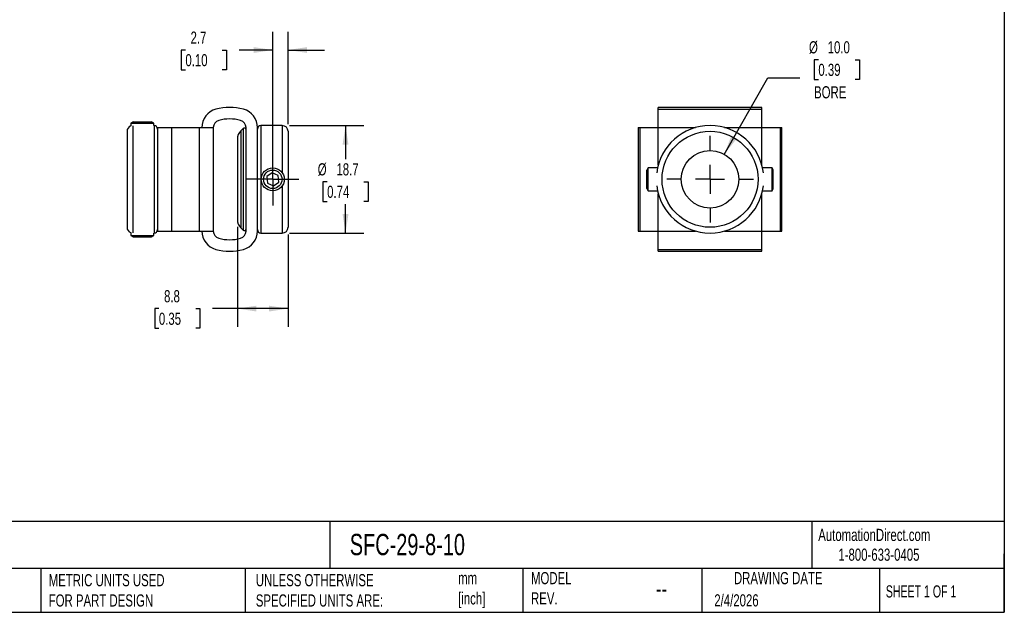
# Model space of a CAD drawing. Header units: millimetres. Extents: x 6 to 273, y 6 to 210.
# Tile 2 of 3: x 102 to 273, y 6 to 109. Entities that reach past the tile are written whole.
import ezdxf

# ---------------------------------------------------------------- set-up
doc = ezdxf.new("R2010")
doc.units = ezdxf.units.MM
doc.linetypes.add('SLD-Center', pattern=[19.05, 15.24, -1.27, 1.27, -1.27])
doc.linetypes.add('SLD-Solid', pattern=[0])
doc.layers.add('CENTER', color=40, linetype='SLD-Center')
doc.layers.add('DIMENSIONS', color=140, linetype='SLD-Solid', lineweight=25)
doc.layers.add('TEXT', color=140, linetype='SLD-Solid', lineweight=25)
doc.styles.add('SLDTEXTSTYLE0', font='TXT', dxfattribs={"width": 0.7})
doc.styles.add('SLDTEXTSTYLE1', font='TXT', dxfattribs={"width": 0.65})
doc.dimstyles.new('SLDDIMSTYLE0', dxfattribs={"dimtxt": 2.158008, "dimasz": 3.302, "dimexe": 0, "dimexo": 0.0625, "dimgap": 0.539502, "dimtad": 0, "dimtih": 1, "dimtoh": 1, "dimdec": 1, "dimrnd": 1e-09, "dimzin": 12, "dimdsep": 46, "dimtxsty": 'SLDTEXTSTYLE0', "dimsah": 1, "dimcen": 0.09, "dimadec": 0, "dimazin": 3, "dimtfac": 1, "dimtdec": 1, "dimtmove": 0, "dimatfit": 0, "dimfxl": 0, "dimfrac": 2, "dimtolj": 1, "dimtzin": 12, "dimarcsym": 0})
doc.dimstyles.new('SLDDIMSTYLE1', dxfattribs={"dimtxt": 2.158008, "dimasz": 3.302, "dimexe": 0, "dimexo": 0.0625, "dimgap": 0.539502, "dimtad": 0, "dimtih": 1, "dimtoh": 1, "dimdec": 1, "dimrnd": 1e-09, "dimzin": 12, "dimdsep": 46, "dimtxsty": 'SLDTEXTSTYLE0', "dimsah": 1, "dimcen": 0.09, "dimadec": 0, "dimazin": 3, "dimtfac": 1, "dimtdec": 1, "dimtofl": 0, "dimtmove": 0, "dimatfit": 3, "dimfxl": 0, "dimfrac": 2, "dimtolj": 1, "dimtzin": 12, "dimarcsym": 0})
doc.dimstyles.new('SLDDIMSTYLE2', dxfattribs={"dimtxt": 2.158008, "dimasz": 3.302, "dimexe": 0, "dimexo": 0.0625, "dimgap": 0.539502, "dimtad": 0, "dimtih": 1, "dimtoh": 1, "dimdec": 1, "dimrnd": 1e-09, "dimzin": 4, "dimdsep": 46, "dimtxsty": 'SLDTEXTSTYLE0', "dimsah": 1, "dimcen": 0, "dimadec": 0, "dimazin": 1, "dimtfac": 1, "dimtdec": 1, "dimtofl": 0, "dimtmove": 0, "dimatfit": 3, "dimfxl": 0, "dimfrac": 2, "dimtolj": 1, "dimtzin": 12, "dimarcsym": 0})

# ---------------------------------------------------------------- blocks, each defined once
blk = doc.blocks.new('_D')
at = {"layer": 'DIMENSIONS'}
for p, q in [((145.82, 82.98), (145.82, 107.38)), ((148.47, 91.33), (148.47, 107.38)), ((130.62, 104.21), (129.9, 104.21)), ((129.9, 104.21), (129.9, 100.78)), ((137.03, 104.21), (137.76, 104.21)), ((137.76, 104.21), (137.76, 100.78)), ((145.82, 104.21), (139.96, 104.21)), ((148.47, 104.21), (154.82, 104.21)), ((129.9, 100.78), (130.62, 100.78)), ((137.76, 100.78), (137.03, 100.78))]:
    blk.add_line(p, q, dxfattribs=at)
for points in [[(145.82, 104.21), (142.52, 104.71), (142.52, 103.7)], [(148.47, 104.21), (151.77, 103.7), (151.77, 104.71)]]:
    blk.add_solid(points, dxfattribs=at)
at = {"layer": 'DIMENSIONS', "char_height": 2.117, "attachment_point": 1, "style": 'SLDTEXTSTYLE0'}
for s, insert in [('2.7', (131.52, 107.42)), ('0.10', (130.62, 103.5))]:
    blk.add_mtext(s, dxfattribs=dict(at, insert=insert))
blk = doc.blocks.new('_D_1')
at = {"layer": 'DIMENSIONS'}
for p, q in [((139.67, 73.41), (139.67, 56.03)), ((148.47, 72.09), (148.47, 56.03)), ((126.01, 59.21), (125.29, 59.21)), ((125.29, 59.21), (125.29, 55.78)), ((132.42, 59.21), (133.15, 59.21)), ((133.15, 59.21), (133.15, 55.78)), ((139.67, 59.21), (135.35, 59.21)), ((148.47, 59.21), (139.67, 59.21)), ((125.29, 55.78), (126.01, 55.78)), ((133.15, 55.78), (132.42, 55.78))]:
    blk.add_line(p, q, dxfattribs=at)
for points in [[(139.67, 59.21), (142.97, 58.7), (142.97, 59.71)], [(148.47, 59.21), (145.17, 59.71), (145.17, 58.7)]]:
    blk.add_solid(points, dxfattribs=at)
at = {"layer": 'DIMENSIONS', "char_height": 2.117, "attachment_point": 1, "style": 'SLDTEXTSTYLE0'}
for s, insert in [('8.8', (126.91, 62.42)), ('0.35', (126.01, 58.5))]:
    blk.add_mtext(s, dxfattribs=dict(at, insert=insert))
blk = doc.blocks.new('_D_2')
at = {"layer": 'DIMENSIONS'}
for p, q in [((148.74, 91.06), (161.65, 91.06)), ((158.47, 91.06), (158.47, 85.2)), ((155.27, 81.29), (154.54, 81.29)), ((154.54, 81.29), (154.54, 77.86)), ((161.68, 81.29), (162.4, 81.29)), ((162.4, 81.29), (162.4, 77.86)), ((154.54, 77.86), (155.27, 77.86)), ((158.47, 72.36), (158.47, 77.37)), ((162.4, 77.86), (161.68, 77.86)), ((148.74, 72.36), (161.65, 72.36))]:
    blk.add_line(p, q, dxfattribs=at)
for points in [[(158.47, 91.06), (157.96, 87.75), (158.98, 87.75)], [(158.47, 72.36), (158.98, 75.66), (157.96, 75.66)]]:
    blk.add_solid(points, dxfattribs=at)
at = {"layer": 'DIMENSIONS', "char_height": 2.117, "attachment_point": 1, "style": 'SLDTEXTSTYLE0'}
for s, insert in [('%%c', (153.64, 84.5)), ('18.7', (156.89, 84.5)), ('0.74', (155.27, 80.59))]:
    blk.add_mtext(s, dxfattribs=dict(at, insert=insert))
blk = doc.blocks.new('SW_CENTERMARKSYMBOL_0')
at = {"layer": 'CENTER', "color": 0}
for p, q in [((0, 2.54), (0, 4.54)), ((0, 0), (0, 2.54)), ((-2.54, 0), (-4.54, 0)), ((0, 0), (-2.54, 0)), ((0, 0), (0, -2.54)), ((0, 0), (2.54, 0)), ((2.54, 0), (4.54, 0)), ((0, -2.54), (0, -4.54))]:
    blk.add_line(p, q, dxfattribs=at)
blk = doc.blocks.new('_D_3')
at = {"layer": 'DIMENSIONS'}
for p, q in [((240.71, 102.52), (239.98, 102.52)), ((239.98, 102.52), (239.98, 99.09)), ((247.12, 102.52), (247.84, 102.52)), ((247.84, 102.52), (247.84, 99.09)), ((224.34, 86.05), (231.93, 99.39)), ((231.93, 99.39), (237.49, 99.39)), ((239.98, 99.09), (240.71, 99.09)), ((247.84, 99.09), (247.12, 99.09))]:
    blk.add_line(p, q, dxfattribs=at)
blk.add_solid([(224.34, 86.05), (226.42, 88.67), (225.54, 89.17)], dxfattribs=at)
at = {"layer": 'DIMENSIONS', "char_height": 2.117, "attachment_point": 1, "style": 'SLDTEXTSTYLE0'}
for s, insert in [('%%c', (239.08, 105.74)), ('10.0', (242.33, 105.74)), ('0.39', (240.71, 101.82)), ('BORE', (239.96, 97.91))]:
    blk.add_mtext(s, dxfattribs=dict(at, insert=insert))
blk = doc.blocks.new('SW_CENTERMARKSYMBOL_1')
at = {"layer": 'CENTER', "color": 0}
for p, q in [((0, 5.08), (0, 7.54)), ((0, 0), (0, 2.54)), ((-5.08, 0), (-7.54, 0)), ((0, 0), (-2.54, 0)), ((0, 0), (0, -2.54)), ((0, 0), (2.54, 0)), ((5.08, 0), (7.54, 0)), ((0, -5.08), (0, -7.54))]:
    blk.add_line(p, q, dxfattribs=at)

msp = doc.modelspace()

# ---------------------------------------------------------------- linework, layer by layer
for p, q in [((230.87, 94.21), (212.87, 94.21)), ((212.87, 93.9), (212.87, 94.21)), ((230.87, 93.9), (230.87, 94.21)), ((212.87, 90.71), (212.87, 93.9)), ((212.87, 93.9), (230.87, 93.9)), ((230.87, 90.71), (230.87, 93.9)), ((121.51, 91.71), (121.12, 91.48)), ((121.12, 91.48), (121.12, 90.99)), ((121.12, 91.48), (121.5, 91.48)), ((121.47, 90.99), (121.47, 72.42)), ((121.5, 91.48), (125.12, 91.48)), ((121.51, 91.71), (121.81, 91.71)), ((121.81, 91.71), (124.73, 91.71)), ((125.12, 91.48), (124.73, 91.71)), ((125.12, 91.06), (125.12, 91.48)), ((125.17, 91.06), (125.12, 91.06)), ((125.17, 91.06), (125.17, 72.36)), ((147.47, 91.06), (143.77, 91.06)), ((143.77, 91.06), (143.77, 72.36)), ((147.47, 91.06), (147.47, 82.84)), ((120.47, 90.06), (120.47, 73.36)), ((125.77, 90.71), (125.77, 72.71)), ((125.77, 90.71), (128.23, 90.71)), ((128.23, 90.71), (128.23, 72.71)), ((128.23, 90.71), (133.01, 90.71)), ((133.01, 90.71), (133.01, 72.71)), ((133.01, 90.71), (135.47, 90.71)), ((135.47, 90.71), (135.47, 72.71)), ((140.66, 90.54), (140.26, 90.14)), ((140.26, 90.14), (140.26, 73.27)), ((140.66, 90.54), (140.66, 72.87)), ((141.17, 72.71), (141.17, 90.71)), ((143.17, 72.71), (143.17, 90.71)), ((148.47, 90.06), (148.47, 73.36)), ((209.37, 90.71), (209.37, 72.71)), ((209.37, 90.71), (209.68, 90.71)), ((209.68, 90.71), (209.68, 72.71)), ((209.68, 90.71), (212.87, 90.71)), ((212.87, 84.24), (212.87, 90.71)), ((212.87, 90.71), (219.34, 90.71)), ((224.41, 90.71), (230.87, 90.71)), ((230.87, 84.24), (230.87, 90.71)), ((230.87, 90.71), (234.06, 90.71)), ((234.06, 90.71), (234.06, 72.71)), ((234.06, 90.71), (234.37, 90.71)), ((234.37, 72.71), (234.37, 90.71)), ((139.67, 88.73), (139.67, 74.68)), ((145.71, 82.86), (144.77, 82.18)), ((146.76, 82.38), (145.71, 82.86)), ((146.87, 81.23), (146.76, 82.38)), ((211.1, 83.71), (210.87, 83.32)), ((210.87, 80.1), (210.87, 83.32)), ((212.74, 83.71), (211.1, 83.71)), ((211.1, 79.71), (211.1, 83.71)), ((232.65, 83.71), (231.01, 83.71)), ((232.87, 83.32), (232.65, 83.71)), ((232.65, 79.71), (232.65, 83.71)), ((232.87, 80.1), (232.87, 83.32)), ((144.77, 82.18), (144.88, 81.03)), ((144.88, 81.03), (145.94, 80.56)), ((145.94, 80.56), (146.87, 81.23)), ((147.47, 80.58), (147.47, 72.36)), ((210.87, 80.1), (211.1, 79.71)), ((211.1, 79.71), (212.74, 79.71)), ((212.87, 72.71), (212.87, 79.17)), ((230.87, 72.71), (230.87, 79.17)), ((231.01, 79.71), (232.65, 79.71)), ((232.65, 79.71), (232.87, 80.1)), ((121.12, 72.42), (121.12, 71.93)), ((121.12, 71.93), (121.51, 71.71)), ((121.12, 71.93), (121.5, 71.93)), ((121.5, 71.93), (125.12, 71.93)), ((124.73, 71.71), (125.12, 71.93)), ((125.12, 71.93), (125.12, 72.36)), ((125.12, 72.36), (125.17, 72.36)), ((125.77, 72.71), (128.23, 72.71)), ((128.23, 72.71), (133.01, 72.71)), ((133.01, 72.71), (135.47, 72.71)), ((140.26, 73.27), (140.66, 72.87)), ((143.77, 72.36), (147.47, 72.36)), ((209.37, 72.71), (209.68, 72.71)), ((209.68, 72.71), (212.87, 72.71)), ((212.87, 69.51), (212.87, 72.71)), ((212.87, 72.71), (219.34, 72.71)), ((224.41, 72.71), (230.87, 72.71)), ((230.87, 69.51), (230.87, 72.71)), ((230.87, 72.71), (234.06, 72.71)), ((234.06, 72.71), (234.37, 72.71)), ((121.51, 71.71), (121.81, 71.71)), ((121.81, 71.71), (124.73, 71.71)), ((212.87, 69.51), (230.87, 69.51)), ((212.87, 69.21), (212.87, 69.51)), ((212.87, 69.21), (230.87, 69.21)), ((230.87, 69.21), (230.87, 69.51))]:
    msp.add_line(p, q)
for centre, radius in [((221.87, 81.71), 8.35), ((221.87, 81.71), 5), ((145.82, 81.71), 2), ((145.82, 81.71), 1.61)]:
    msp.add_circle(centre, radius)
for centre, radius, start, end in [((138.32, 84.8), 9.41, 75.2951, 104.7049), ((136.77, 90.71), 3.3, 104.7049, 180), ((139.87, 90.71), 3.3, 0, 75.2951), ((121.47, 90.06), 1, 110.4873, 180), ((125.17, 90.46), 0.6, 0, 90), ((136.77, 90.71), 1.3, 104.7047, 180), ((138.32, 84.8), 7.41, 75.2953, 104.7047), ((139.87, 90.71), 1.3, 0, 75.2953), ((143.77, 90.46), 0.6, 90, 180), ((147.47, 90.06), 1, 0, 90), ((221.87, 81.71), 9.35, 6.9431, 173.0569), ((141.67, 88.73), 2, 135, 180), ((140.87, 90.33), 0.3, 0, 135), ((221.87, 81.71), 9.35, 186.9431, 353.0569), ((141.67, 74.68), 2, 180, 225), ((121.47, 73.36), 1, 180, 249.5127), ((125.17, 72.96), 0.6, 270, 0), ((136.77, 72.71), 3.3, 180, 255.2951), ((136.77, 72.71), 1.3, 180, 255.2953), ((139.87, 72.71), 1.3, 284.7047, 0), ((140.87, 73.08), 0.3, 225, 0), ((139.87, 72.71), 3.3, 284.7049, 0), ((143.77, 72.96), 0.6, 180, 270), ((147.47, 73.36), 1, 270, 0), ((138.32, 78.61), 7.41, 255.2953, 284.7047), ((138.32, 78.61), 9.41, 255.2951, 284.7049)]:
    msp.add_arc(centre, radius, start, end)
at = {"layer": 'TEXT'}
for p, q in [((273.05, 209.55), (273.05, 6.35)), ((273.05, 22.13), (6.35, 22.13)), ((155.76, 22.13), (155.76, 13.97)), ((239.58, 22.13), (239.58, 13.97)), ((273.05, 6.35), (273.05, 16.51)), ((273.05, 13.97), (6.35, 13.97)), ((105.48, 13.97), (105.48, 6.35)), ((141, 13.97), (141, 6.35)), ((189.3, 13.97), (189.3, 6.35)), ((220.47, 13.97), (220.47, 6.35)), ((251.35, 13.97), (251.35, 6.35)), ((6.35, 6.35), (273.05, 6.35))]:
    msp.add_line(p, q, dxfattribs=at)

# ---------------------------------------------------------------- block references
at = {"layer": 'CENTER'}
for name, p in [('SW_CENTERMARKSYMBOL_1', (221.87, 81.71)), ('SW_CENTERMARKSYMBOL_0', (145.82, 81.71))]:
    msp.add_blockref(name, p, dxfattribs=at)

# ---------------------------------------------------------------- texts
at = {"layer": 'TEXT'}
for s, insert, char_height, attachment_point, style in [('AutomationDirect.com', (240.69, 20.88), 2.1167, 1, 'SLDTEXTSTYLE0'), ('SFC-29-8-10', (159.21, 20), 3.7042, 1, 'SLDTEXTSTYLE0'), ('1-800-633-0405', (244.19, 17.44), 2.1167, 1, 'SLDTEXTSTYLE0'), ('METRIC UNITS USED ^JFOR PART DESIGN', (106.85, 13), 2.1167, 1, 'SLDTEXTSTYLE0'), ('UNLESS OTHERWISE ^JSPECIFIED UNITS ARE:', (142.87, 13), 2.1167, 1, 'SLDTEXTSTYLE0'), ('mm^J[inch]', (178.06, 13.36), 2.117, 1, 'SLDTEXTSTYLE0'), ('MODEL ^JREV.', (190.73, 13.36), 2.1167, 1, 'SLDTEXTSTYLE0'), ('DRAWING DATE', (233.73, 13.36), 2.1167, 2, 'SLDTEXTSTYLE0'), ('SHEET 1 OF 1', (252.44, 11.05), 2.1167, 1, 'SLDTEXTSTYLE1'), ('--', (212.43, 12.08), 3.175, 1, 'SLDTEXTSTYLE0'), ('2/4/2026', (222.61, 9.49), 2.117, 1, 'SLDTEXTSTYLE0')]:
    msp.add_mtext(s, dxfattribs=dict(at, insert=insert, char_height=char_height, attachment_point=attachment_point, style=style))

# ---------------------------------------------------------------- dimensions: what is measured, and where the dimension line sits
at = {"layer": 'DIMENSIONS'}
for base, p1, p2, dimstyle, picture, middle in [((145.82182187, 104.20598736), (148.47182187, 90.05598504), (145.82182187, 81.70598504), 'SLDDIMSTYLE0', '_D', (133.82856652, 104.20598736)), ((148.47, 59.21), (139.67, 74.68), (148.47, 73.36), 'SLDDIMSTYLE1', '_D_1', (129.22, 59.21))]:
    dim = msp.add_linear_dim(base=base, p1=p1, p2=p2, dimstyle=dimstyle, dxfattribs=at)
    dim.commit()
    dim.dimension.update_dxf_attribs({"geometry": picture, "text_midpoint": middle, "dimtype": 160})
dim = msp.add_diameter_dim_2p(p1=(219.4, 77.36), p2=(224.34, 86.05), text='<>\\PBORE', dimstyle='SLDDIMSTYLE2', dxfattribs=at)
dim.commit()
dim.dimension.update_dxf_attribs({"geometry": '_D_3', "text_midpoint": (243.91, 100.51), "dimtype": 163})
dim = msp.add_linear_dim(base=(158.47, 72.36), p1=(147.47, 91.06), p2=(147.47, 72.36), angle=90, text='%%c<>', dimstyle='SLDDIMSTYLE1', dxfattribs=at)
dim.commit()
dim.dimension.update_dxf_attribs({"geometry": '_D_2', "text_midpoint": (158.47, 81.29), "dimtype": 160})

doc.saveas('drawing.dxf')
